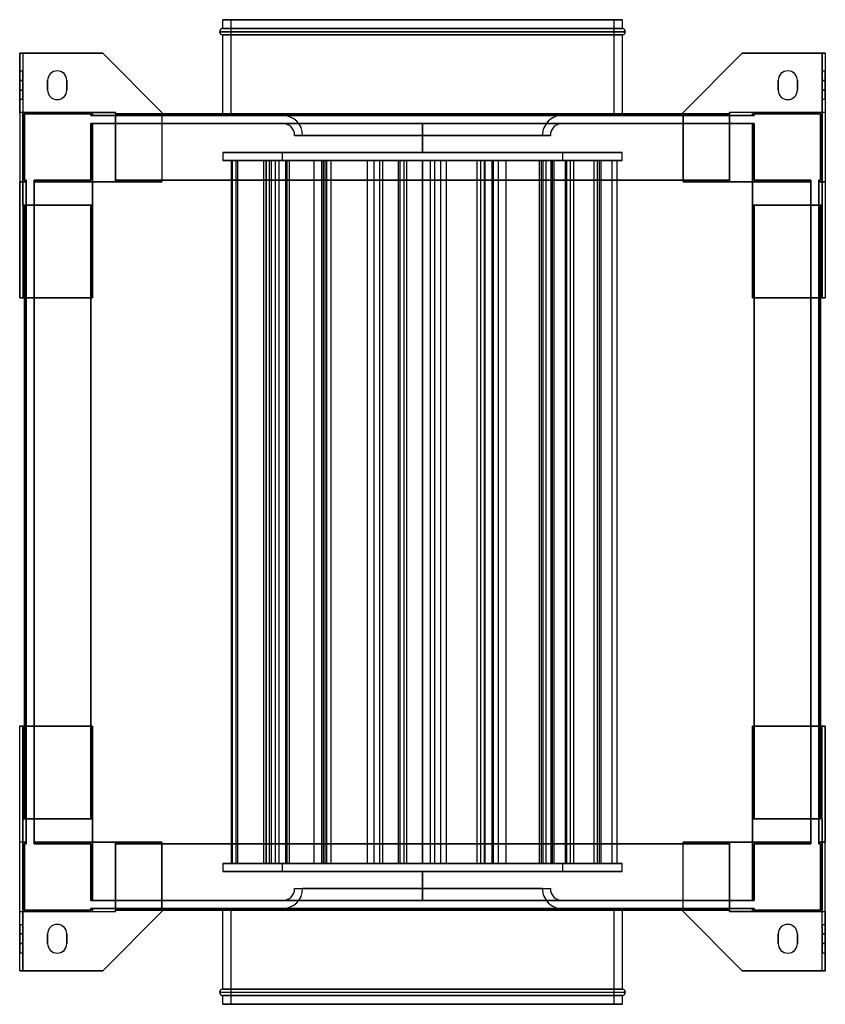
# Model space of a CAD drawing. Header units: millimetres. Extents: x -252 to 252, y -308 to 308.
import ezdxf

# ---------------------------------------------------------------- set-up
doc = ezdxf.new("R2010")
doc.units = ezdxf.units.MM
doc.layers.add('MAIN-1', color=7, linetype='Continuous')

msp = doc.modelspace()

# ---------------------------------------------------------------- linework, layer by layer
at = {"layer": 'MAIN-1'}
for p, q in [((-125, 308), (125, 308)), ((-125, 302.5), (-125, 308)), ((125, 308), (-125, 308)), ((120, 308), (-120, 308)), ((-120, 308), (-120, 248)), ((-120, 308), (120, 308)), ((120, 248), (120, 308)), ((125, 308), (125, 302.5)), ((-125, 302.5), (125, 302.5)), ((125, 302.5), (-125, 302.5)), ((127, 300.5), (-127, 300.5)), ((-127, 300.5), (127, 300.5)), ((-125, 298.5), (125, 298.5)), ((125, 298.5), (-125, 298.5)), ((-125, 249), (-125, 298.5)), ((125, 298.5), (125, 249)), ((-252, 287), (-250, 287)), ((-252, 250), (-252, 287)), ((-200, 287), (-252, 287)), ((-252, 287), (-252, 287)), ((-252, 287), (-252, 134)), ((-250, 287), (-200, 287)), ((-250, 287), (-250, 250)), ((-250, 287), (-250, 287)), ((-250, 287), (-250, 250)), ((-163, 250), (-200, 287)), ((-200, 287), (-163, 250)), ((-200, 287), (-200, 287)), ((200, 287), (163, 250)), ((163, 250), (200, 287)), ((200, 287), (250, 287)), ((200, 287), (200, 287)), ((252, 287), (200, 287)), ((250, 287), (250, 250)), ((250, 250), (250, 287)), ((250, 287), (250, 287)), ((250, 287), (252, 287)), ((252, 287), (252, 134)), ((252, 287), (252, 250)), ((252, 287), (252, 287)), ((-252, 276), (-250, 276)), ((-252, 270), (-252, 276)), ((-252, 276), (-252, 270)), ((-250, 276), (-250, 270)), ((-250, 270), (-250, 276)), ((-228.5, 276), (-228.5, 276)), ((228.5, 276), (228.5, 276)), ((250, 276), (252, 276)), ((250, 270), (250, 276)), ((250, 276), (250, 270)), ((252, 276), (252, 270)), ((252, 270), (252, 276)), ((-252, 270), (-250, 270)), ((-250, 270), (-252, 270)), ((-252, 270), (-252, 264)), ((-252, 264), (-252, 270)), ((-250, 264), (-250, 270)), ((-250, 270), (-250, 264)), ((-234.5, 264), (-234.5, 270)), ((-234.5, 270), (-234.5, 270)), ((-234.5, 270), (-234.5, 264)), ((-222.5, 270), (-222.5, 270)), ((-222.5, 270), (-222.5, 264)), ((-222.5, 264), (-222.5, 270)), ((222.5, 264), (222.5, 270)), ((222.5, 270), (222.5, 270)), ((222.5, 270), (222.5, 264)), ((234.5, 270), (234.5, 270)), ((234.5, 270), (234.5, 264)), ((234.5, 264), (234.5, 270)), ((250, 270), (252, 270)), ((250, 264), (250, 270)), ((250, 270), (250, 264)), ((252, 270), (250, 270)), ((252, 264), (252, 270)), ((252, 270), (252, 264)), ((-252, 258), (-252, 264)), ((-250, 264), (-252, 264)), ((-252, 258), (-252, 264)), ((-252, 264), (-250, 264)), ((-250, 264), (-250, 258)), ((-250, 258), (-250, 264)), ((-234.5, 264), (-234.5, 264)), ((-222.5, 264), (-222.5, 264)), ((222.5, 264), (222.5, 264)), ((234.5, 264), (234.5, 264)), ((250, 258), (250, 264)), ((252, 264), (250, 264)), ((250, 258), (250, 264)), ((250, 264), (252, 264)), ((252, 264), (252, 258)), ((252, 258), (252, 264)), ((-250, 258), (-252, 258)), ((-228.5, 258), (-228.5, 258)), ((228.5, 258), (228.5, 258)), ((252, 258), (250, 258)), ((-250, 250), (-252, 250)), ((-252, 250), (-252, 206.5)), ((-192, 250), (-250, 250)), ((-250, 250), (-250, 206.5)), ((-250, 250), (-250, 250)), ((-250, 206.5), (-250, 250)), ((-250, 250), (-250, 250)), ((-250, 250), (-206.5, 250)), ((-250, 250), (-250, 206.5)), ((-250, 250), (-206.5, 250)), ((-250, 192), (-250, 250)), ((-250, 250), (-250, 250)), ((-250, 250), (-192, 250)), ((-249, 207.5), (-249, 249)), ((-249, 249), (-207.5, 249)), ((-249, 249), (-249, 249)), ((-207.5, 249), (-249, 249)), ((-249, 249), (-249, 207.5)), ((-207.5, 249), (-207.5, 248)), ((-207.5, 248), (-207.5, 249)), ((-207.5, 249), (-207.5, 249)), ((-207.5, 248), (-206.5, 248)), ((-207.5, 248), (-207.5, 248)), ((-206.5, 248), (-207.5, 248)), ((-206.5, 250), (-206.5, 250)), ((-206.5, 250), (-192, 250)), ((-206.5, 250), (-206.5, 248)), ((-206.5, 248), (-206.5, 250)), ((-206.5, 248), (-206.5, 250)), ((-206.5, 250), (-206.5, 248)), ((-206.5, 250), (-192, 250)), ((-206.5, 250), (-206.5, 250)), ((-206.5, 248), (-192, 248)), ((-206.5, 248), (-206.5, 248)), ((-206.5, 248), (-206.5, 248)), ((-192, 248), (-206.5, 248)), ((-192, 206.5), (-192, 250)), ((-192, 250), (-192, 250)), ((-192, 250), (-192, 248)), ((-192, 248), (-192, 250)), ((-192, 250), (-192, 250)), ((-192, 250), (-192, 206.5)), ((-192, 249), (-192, 248)), ((-192, 249), (-192, 249)), ((-192, 207.5), (-192, 249)), ((-192, 249), (192, 249)), ((-192, 248), (-192, 249)), ((-192, 249), (-192, 207.5)), ((-192, 249), (-192, 249)), ((-192, 249), (192, 249)), ((192, 249), (-192, 249)), ((192, 249), (-192, 249)), ((-192, 248), (-192, 248)), ((-192, 248), (192, 248)), ((-192, 248), (-192, 248)), ((192, 248), (-192, 248)), ((-163, 250), (-163, 249)), ((-163, 250), (-163, 250)), ((-163, 250), (-163, 206.5)), ((-163, 249), (-163, 206.5)), ((-125, 248), (-125, 249)), ((125, 248), (-125, 248)), ((-125, 248), (125, 248)), ((120, 248), (-120, 248)), ((-120, 248), (120, 248)), ((-87.51, 248.09), (0, 248.09)), ((0, 248.09), (-87.51, 248.09)), ((-87.51, 248.09), (-87.51, 248)), ((-87.51, 248), (0, 248)), ((0, 248.09), (87.51, 248.09)), ((0, 248), (0, 248.09)), ((0, 248.09), (0, 248)), ((87.51, 248.09), (0, 248.09)), ((0, 248), (87.51, 248)), ((87.51, 248.09), (87.51, 248)), ((125, 249), (125, 248)), ((163, 249), (163, 250)), ((163, 250), (163, 250)), ((163, 250), (163, 206.5)), ((163, 206.5), (163, 249)), ((192, 250), (192, 206.5)), ((250, 250), (192, 250)), ((192, 250), (192, 250)), ((192, 248), (192, 250)), ((206.5, 250), (192, 250)), ((192, 250), (192, 248)), ((192, 206.5), (192, 250)), ((192, 250), (192, 250)), ((206.5, 250), (192, 250)), ((250, 250), (192, 250)), ((192, 249), (192, 248)), ((192, 207.5), (192, 249)), ((192, 249), (192, 249)), ((192, 248), (192, 249)), ((192, 249), (192, 249)), ((192, 249), (192, 207.5)), ((192, 248), (206.5, 248)), ((192, 248), (192, 248)), ((192, 248), (192, 248)), ((206.5, 248), (192, 248)), ((206.5, 250), (206.5, 248)), ((206.5, 248), (206.5, 250)), ((206.5, 250), (206.5, 250)), ((250, 250), (206.5, 250)), ((206.5, 250), (206.5, 248)), ((250, 250), (206.5, 250)), ((206.5, 248), (206.5, 250)), ((206.5, 250), (206.5, 250)), ((207.5, 248), (206.5, 248)), ((206.5, 248), (207.5, 248)), ((206.5, 248), (206.5, 248)), ((206.5, 248), (206.5, 248)), ((207.5, 248), (207.5, 249)), ((207.5, 249), (249, 249)), ((207.5, 249), (207.5, 249)), ((249, 249), (207.5, 249)), ((207.5, 249), (207.5, 248)), ((207.5, 248), (207.5, 248)), ((249, 249), (249, 207.5)), ((249, 249), (249, 249)), ((249, 207.5), (249, 249)), ((250, 250), (250, 250)), ((250, 206.5), (250, 250)), ((250, 250), (250, 250)), ((250, 250), (250, 206.5)), ((252, 250), (250, 250)), ((250, 206.5), (250, 250)), ((250, 250), (250, 250)), ((250, 250), (250, 192)), ((252, 250), (252, 206.5)), ((-207.5, 243), (-206.5, 243)), ((-207.5, 243), (-207.5, 243)), ((-206.5, 243), (-207.5, 243)), ((-207.5, 243), (-207.5, 207.5)), ((-207.5, 207.5), (-207.5, 243)), ((-206.5, 243), (-192, 243)), ((-206.5, 243), (-206.5, 243)), ((-206.5, 243), (-206.5, 243)), ((-192, 243), (-206.5, 243)), ((-206.5, 243), (-206.5, 206.5)), ((-206.5, 206.5), (-206.5, 243)), ((-206.5, 206.5), (-206.5, 243)), ((-206.5, 243), (-206.5, 206.5)), ((-192, 243), (192, 243)), ((-192, 243), (-192, 243)), ((-192, 243), (-192, 243)), ((192, 243), (-192, 243)), ((-192, 243), (-192, 206.5)), ((-192, 206.5), (-192, 243)), ((-192, 243), (-192, 207.5)), ((-192, 207.5), (-192, 243)), ((-120, 243), (120, 243)), ((-120, 243), (120, 243)), ((-120, 243), (-120, 243)), ((120, 243), (-120, 243)), ((120, 243), (-120, 243)), ((-87.49, 243.09), (87.49, 243.09)), ((-87.49, 243.09), (-87.49, 243)), ((87.49, 243.09), (-87.49, 243.09)), ((-87.49, 243), (87.49, 243)), ((87.49, 243), (-87.49, 243)), ((0, 243), (0, 225)), ((0, 243), (0, 243)), ((0, 225), (0, 243)), ((0, 243), (0, 243)), ((87.49, 243), (87.49, 243.09)), ((120, 243), (120, 243)), ((192, 243), (206.5, 243)), ((192, 243), (192, 243)), ((192, 243), (192, 243)), ((206.5, 243), (192, 243)), ((192, 243), (192, 207.5)), ((192, 207.5), (192, 243)), ((192, 206.5), (192, 243)), ((192, 243), (192, 206.5)), ((207.5, 243), (206.5, 243)), ((206.5, 243), (207.5, 243)), ((206.5, 243), (206.5, 243)), ((206.5, 243), (206.5, 243)), ((206.5, 243), (206.5, 206.5)), ((206.5, 206.5), (206.5, 243)), ((206.5, 206.5), (206.5, 243)), ((206.5, 243), (206.5, 206.5)), ((207.5, 243), (207.5, 243)), ((207.5, 207.5), (207.5, 243)), ((207.5, 243), (207.5, 207.5)), ((80.01, 235.59), (-80.01, 235.59)), ((-80.01, 235.59), (80.01, 235.59)), ((-75.01, 235.59), (75.01, 235.59)), ((75.01, 235.59), (-75.01, 235.59)), ((-125, 225), (-125, 220)), ((125, 225), (-125, 225)), ((-125, 225), (125, 225)), ((-87.5, 225), (87.5, 225)), ((-87.5, 220), (-87.5, 225)), ((87.5, 225), (-87.5, 225)), ((0, 225), (0, 225)), ((0, 225), (0, 225)), ((87.5, 225), (87.5, 220)), ((125, 220), (125, 225)), ((-125, 220), (125, 220)), ((125, 220), (-125, 220)), ((-119.41, 220), (-115.52, 220)), ((-95.81, 220), (-119.41, 220)), ((-119.41, -220), (-119.41, 220)), ((-118.89, 220), (-116.62, 220)), ((-85.48, 220), (-118.89, 220)), ((-118.89, -220), (-118.89, 220)), ((-116.62, 220), (-83.21, 220)), ((-116.62, -220), (-116.62, 220)), ((-115.52, 220), (-91.93, 220)), ((-115.52, -220), (-115.52, 220)), ((-99.28, 220), (-94.45, 220)), ((-89.58, 220), (-99.28, 220)), ((-99.28, -220), (-99.28, 220)), ((-97.81, 220), (-97.55, 220)), ((-60.37, 220), (-97.81, 220)), ((-97.81, -220), (-97.81, 220)), ((-97.55, 220), (-60.1, 220)), ((-97.55, -220), (-97.55, 220)), ((-91.93, 220), (-95.81, 220)), ((-95.81, -220), (-95.81, 220)), ((-94.45, 220), (-84.75, 220)), ((-94.45, -220), (-94.45, 220)), ((-91.93, -220), (-91.93, 220)), ((-84.75, 220), (-89.58, 220)), ((-89.58, -220), (-89.58, 220)), ((87.5, 220), (-87.5, 220)), ((-87.5, 220), (87.5, 220)), ((-83.21, 220), (-85.48, 220)), ((-85.48, -220), (-85.48, 220)), ((-84.75, -220), (-84.75, 220)), ((-83.21, -220), (-83.21, 220)), ((-67.85, 220), (-61.99, 220)), ((-62.92, 220), (-67.85, 220)), ((-67.85, -220), (-67.85, 220)), ((-57.05, 220), (-62.92, 220)), ((-62.92, -220), (-62.92, 220)), ((-61.99, 220), (-57.05, 220)), ((-61.99, -220), (-61.99, 220)), ((-59.82, 220), (-61.62, 220)), ((-61.62, 220), (-26.61, 220)), ((-61.62, -220), (-61.62, 220)), ((-60.1, 220), (-60.37, 220)), ((-60.37, -220), (-60.37, 220)), ((-60.1, -220), (-60.1, 220)), ((-24.82, 220), (-59.82, 220)), ((-59.82, -220), (-59.82, 220)), ((-57.05, -220), (-57.05, 220)), ((-34.4, 220), (-13.98, 220)), ((-30.21, 220), (-34.4, 220)), ((-34.4, -220), (-34.4, 220)), ((-9.78, 220), (-30.21, 220)), ((-30.21, -220), (-30.21, 220)), ((-26.61, 220), (-24.82, 220)), ((-26.61, -220), (-26.61, 220)), ((-24.82, -220), (-24.82, 220)), ((-11.49, 220), (-15.03, 220)), ((-15.03, 220), (11.49, 220)), ((-15.03, -220), (-15.03, 220)), ((-13.98, 220), (-9.78, 220)), ((-13.98, -220), (-13.98, 220)), ((15.03, 220), (-11.49, 220)), ((-11.49, -220), (-11.49, 220)), ((-9.78, -220), (-9.78, 220)), ((0, 220), (0, -220)), ((0, 220), (0, 220)), ((0, -220), (0, 220)), ((0, 220), (0, 220)), ((5, 220), (36.45, 220)), ((7.73, 220), (5, 220)), ((5, -220), (5, 220)), ((39.18, 220), (7.73, 220)), ((7.73, -220), (7.73, 220)), ((11.49, 220), (15.03, 220)), ((11.49, -220), (11.49, 220)), ((15.03, -220), (15.03, 220)), ((38.83, 220), (34.16, 220)), ((34.16, 220), (47.6, 220)), ((34.16, -220), (34.16, 220)), ((36.45, 220), (39.18, 220)), ((36.45, -220), (36.45, 220)), ((52.27, 220), (38.83, 220)), ((38.83, -220), (38.83, 220)), ((39.18, -220), (39.18, 220)), ((43.54, 220), (80.58, 220)), ((44.32, 220), (43.54, 220)), ((43.54, -220), (43.54, 220)), ((81.36, 220), (44.32, 220)), ((44.32, -220), (44.32, 220)), ((47.6, 220), (52.27, 220)), ((47.6, -220), (47.6, 220)), ((52.27, -220), (52.27, 220)), ((73.26, 220), (74.55, 220)), ((109.48, 220), (73.26, 220)), ((73.26, -220), (73.26, 220)), ((74.55, 220), (110.77, 220)), ((74.55, -220), (74.55, 220)), ((75.48, 220), (80.47, 220)), ((77.44, 220), (75.48, 220)), ((75.48, -220), (75.48, 220)), ((82.44, 220), (77.44, 220)), ((77.44, -220), (77.44, 220)), ((80.47, 220), (82.44, 220)), ((80.47, -220), (80.47, 220)), ((80.58, 220), (81.36, 220)), ((80.58, -220), (80.58, 220)), ((81.36, -220), (81.36, 220)), ((82.44, -220), (82.44, 220)), ((89.52, 220), (92.67, 220)), ((118.67, 220), (89.52, 220)), ((89.52, -220), (89.52, 220)), ((90.31, 220), (94.76, 220)), ((107.33, 220), (90.31, 220)), ((90.31, -220), (90.31, 220)), ((92.67, 220), (121.81, 220)), ((92.67, -220), (92.67, 220)), ((94.76, 220), (111.79, 220)), ((94.76, -220), (94.76, 220)), ((111.79, 220), (107.33, 220)), ((107.33, -220), (107.33, 220)), ((110.77, 220), (109.48, 220)), ((109.48, -220), (109.48, 220)), ((110.77, -220), (110.77, 220)), ((111.79, -220), (111.79, 220)), ((121.81, 220), (118.67, 220)), ((118.67, -220), (118.67, 220)), ((121.81, -220), (121.81, 220)), ((-252, 134), (-252, 206.5)), ((-252, 206.5), (-252, 206.5)), ((-252, 206.5), (-250, 206.5)), ((-248, 206.5), (-252, 206.5)), ((-250, 206.5), (-250, 206.5)), ((-250, 206.5), (-250, 206.5)), ((-250, 206.5), (-248, 206.5)), ((-250, 206.5), (-248, 206.5)), ((-248, 206.5), (-250, 206.5)), ((-250, 206.5), (-250, 206.5)), ((-250, 206.5), (-250, 192)), ((-248, 207.5), (-249, 207.5)), ((-249, 207.5), (-249, 207.5)), ((-249, 207.5), (-248, 207.5)), ((-248, 207.5), (-248, 206.5)), ((-248, 207.5), (-248, 207.5)), ((-248, 206.5), (-248, 207.5)), ((-248, 206.5), (-248, 206.5)), ((-248, 206.5), (-248, 192)), ((-248, 192), (-248, 206.5)), ((-248, 206.5), (-248, 206.5)), ((-207.5, 207.5), (-243, 207.5)), ((-243, 206.5), (-243, 207.5)), ((-243, 207.5), (-243, 206.5)), ((-243, 207.5), (-207.5, 207.5)), ((-243, 207.5), (-243, 207.5)), ((-243, 206.5), (-206.5, 206.5)), ((-243, 206.5), (-206.5, 206.5)), ((-243, 206.5), (-243, 206.5)), ((-243, 206.5), (-243, 192)), ((-243, 192), (-243, 206.5)), ((-243, 206.5), (-243, 206.5)), ((-206.5, 206.5), (-243, 206.5)), ((-206.5, 206.5), (-243, 206.5)), ((-207.5, 207.5), (-207.5, 207.5)), ((-163, 206.5), (-206.5, 206.5)), ((-206.5, 206.5), (-206.5, 134)), ((-206.5, 206.5), (-206.5, 192)), ((-206.5, 206.5), (-206.5, 206.5)), ((-192, 206.5), (-206.5, 206.5)), ((-206.5, 206.5), (-206.5, 206.5)), ((-206.5, 206.5), (-206.5, 206.5)), ((-206.5, 206.5), (-192, 206.5)), ((-206.5, 206.5), (-192, 206.5)), ((-206.5, 206.5), (-192, 206.5)), ((-206.5, 192), (-206.5, 206.5)), ((-206.5, 206.5), (-206.5, 206.5)), ((-206.5, 206.5), (-206.5, 192)), ((-206.5, 206.5), (-192, 206.5)), ((-206.5, 192), (-206.5, 206.5)), ((-206.5, 206.5), (-206.5, 192)), ((-192, 206.5), (-206.5, 206.5)), ((-206.5, 206.5), (-206.5, 206.5)), ((-206.5, 206.5), (-206.5, 206.5)), ((-206.5, 206.5), (-192, 206.5)), ((-206.5, 192), (-206.5, 206.5)), ((-206.5, 206.5), (-206.5, 192)), ((-192, 207.5), (-192, 207.5)), ((-192, 207.5), (-192, 206.5)), ((-192, 206.5), (-192, 207.5)), ((-192, 207.5), (-192, 207.5)), ((-192, 207.5), (-192, 207.5)), ((-192, 207.5), (-192, 206.5)), ((192, 207.5), (-192, 207.5)), ((192, 207.5), (-192, 207.5)), ((192, 207.5), (-192, 207.5)), ((-192, 207.5), (192, 207.5)), ((-192, 207.5), (192, 207.5)), ((-192, 206.5), (-192, 207.5)), ((192, 207.5), (-192, 207.5)), ((-192, 207.5), (-192, 207.5)), ((-192, 207.5), (192, 207.5)), ((-192, 207.5), (192, 207.5)), ((-192, 206.5), (-163, 206.5)), ((-192, 206.5), (-192, 206.5)), ((-192, 206.5), (-192, 206.5)), ((-192, 206.5), (-192, 206.5)), ((-192, 206.5), (-192, 206.5)), ((-163, 206.5), (-163, 206.5)), ((163, 206.5), (192, 206.5)), ((163, 206.5), (163, 206.5)), ((206.5, 206.5), (163, 206.5)), ((192, 207.5), (192, 207.5)), ((192, 207.5), (192, 206.5)), ((192, 206.5), (192, 207.5)), ((192, 207.5), (192, 207.5)), ((192, 206.5), (192, 207.5)), ((192, 207.5), (192, 207.5)), ((192, 207.5), (192, 206.5)), ((192, 207.5), (192, 207.5)), ((192, 206.5), (192, 206.5)), ((192, 206.5), (192, 206.5)), ((192, 206.5), (192, 206.5)), ((206.5, 206.5), (192, 206.5)), ((206.5, 206.5), (192, 206.5)), ((206.5, 206.5), (192, 206.5)), ((192, 206.5), (206.5, 206.5)), ((192, 206.5), (206.5, 206.5)), ((206.5, 206.5), (192, 206.5)), ((192, 206.5), (192, 206.5)), ((206.5, 206.5), (192, 206.5)), ((206.5, 134), (206.5, 206.5)), ((206.5, 192), (206.5, 206.5)), ((206.5, 206.5), (206.5, 206.5)), ((206.5, 206.5), (206.5, 206.5)), ((206.5, 206.5), (206.5, 206.5)), ((243, 206.5), (206.5, 206.5)), ((243, 206.5), (206.5, 206.5)), ((206.5, 206.5), (206.5, 192)), ((206.5, 206.5), (206.5, 206.5)), ((206.5, 192), (206.5, 206.5)), ((206.5, 206.5), (206.5, 192)), ((206.5, 192), (206.5, 206.5)), ((206.5, 206.5), (206.5, 206.5)), ((206.5, 206.5), (206.5, 206.5)), ((206.5, 206.5), (206.5, 192)), ((206.5, 192), (206.5, 206.5)), ((206.5, 206.5), (243, 206.5)), ((206.5, 206.5), (243, 206.5)), ((243, 207.5), (207.5, 207.5)), ((207.5, 207.5), (243, 207.5)), ((207.5, 207.5), (207.5, 207.5)), ((243, 207.5), (243, 206.5)), ((243, 206.5), (243, 207.5)), ((243, 207.5), (243, 207.5)), ((243, 192), (243, 206.5)), ((243, 206.5), (243, 206.5)), ((243, 206.5), (243, 206.5)), ((243, 206.5), (243, 192)), ((249, 207.5), (248, 207.5)), ((248, 206.5), (248, 207.5)), ((248, 207.5), (248, 207.5)), ((248, 207.5), (249, 207.5)), ((248, 207.5), (248, 206.5)), ((248, 192), (248, 206.5)), ((252, 206.5), (248, 206.5)), ((248, 206.5), (248, 206.5)), ((250, 206.5), (248, 206.5)), ((248, 206.5), (248, 206.5)), ((248, 206.5), (248, 192)), ((250, 206.5), (248, 206.5)), ((248, 206.5), (250, 206.5)), ((249, 207.5), (249, 207.5)), ((250, 206.5), (250, 206.5)), ((250, 206.5), (250, 206.5)), ((250, 206.5), (252, 206.5)), ((250, 192), (250, 206.5)), ((250, 206.5), (250, 206.5)), ((252, 206.5), (252, 206.5)), ((252, 206.5), (252, 134)), ((-250, 192), (-206.5, 192)), ((-250, 192), (-250, 134)), ((-250, 192), (-250, 192)), ((-250, 192), (-250, 134)), ((-250, 192), (-248, 192)), ((-250, 192), (-206.5, 192)), ((-250, 192), (-250, 192)), ((-250, 192), (-248, 192)), ((-249, 192), (-207.5, 192)), ((-249, -192), (-249, 192)), ((-249, 192), (-249, 192)), ((-249, 192), (-249, -192)), ((-248, 192), (-249, 192)), ((-249, -192), (-249, 192)), ((-249, 192), (-249, 192)), ((-249, 192), (-249, -192)), ((-207.5, 192), (-249, 192)), ((-249, 192), (-248, 192)), ((-248, -192), (-248, 192)), ((-248, 192), (-248, 192)), ((-248, 192), (-248, -192)), ((-248, 192), (-248, 192)), ((-243, 192), (-206.5, 192)), ((-243, 192), (-243, 192)), ((-243, 192), (-207.5, 192)), ((-207.5, 192), (-243, 192)), ((-243, 192), (-243, 192)), ((-243, 192), (-206.5, 192)), ((-243, 192), (-243, -192)), ((-243, -192), (-243, 192)), ((-207.5, 192), (-207.5, -192)), ((-206.5, 192), (-207.5, 192)), ((-207.5, 192), (-206.5, 192)), ((-207.5, -192), (-207.5, 192)), ((-207.5, 192), (-207.5, 192)), ((-207.5, 192), (-207.5, -192)), ((-207.5, 192), (-206.5, 192)), ((-207.5, -192), (-207.5, 192)), ((-207.5, 192), (-207.5, -192)), ((-206.5, 192), (-207.5, 192)), ((-207.5, 192), (-207.5, 192)), ((-207.5, -192), (-207.5, 192)), ((-207.5, 192), (-207.5, 192)), ((-207.5, 192), (-207.5, -192)), ((-207.5, -192), (-207.5, 192)), ((-207.5, 192), (-207.5, 192)), ((-206.5, 134), (-206.5, 192)), ((-206.5, 192), (-206.5, 192)), ((-206.5, 192), (-206.5, 192)), ((-206.5, 192), (-206.5, 192)), ((-206.5, 192), (-206.5, 192)), ((206.5, 192), (250, 192)), ((206.5, 192), (206.5, 134)), ((206.5, 192), (206.5, 192)), ((207.5, 192), (206.5, 192)), ((206.5, 192), (207.5, 192)), ((206.5, 192), (206.5, 192)), ((243, 192), (206.5, 192)), ((206.5, 192), (207.5, 192)), ((207.5, 192), (206.5, 192)), ((206.5, 192), (206.5, 192)), ((206.5, 192), (206.5, 192)), ((243, 192), (206.5, 192)), ((250, 192), (206.5, 192)), ((249, 192), (207.5, 192)), ((207.5, 192), (207.5, 192)), ((207.5, -192), (207.5, 192)), ((207.5, 192), (207.5, -192)), ((207.5, 192), (207.5, 192)), ((207.5, -192), (207.5, 192)), ((207.5, 192), (207.5, -192)), ((207.5, 192), (243, 192)), ((207.5, 192), (207.5, -192)), ((207.5, -192), (207.5, 192)), ((207.5, 192), (207.5, 192)), ((243, 192), (207.5, 192)), ((207.5, 192), (207.5, 192)), ((207.5, 192), (249, 192)), ((207.5, 192), (207.5, -192)), ((207.5, -192), (207.5, 192)), ((243, 192), (243, 192)), ((243, 192), (243, 192)), ((243, -192), (243, 192)), ((243, 192), (243, -192)), ((250, 192), (248, 192)), ((248, 192), (248, 192)), ((248, 192), (249, 192)), ((249, 192), (248, 192)), ((248, 192), (248, 192)), ((250, 192), (248, 192)), ((248, 192), (248, -192)), ((248, -192), (248, 192)), ((249, 192), (249, 192)), ((249, 192), (249, 192)), ((249, 192), (249, -192)), ((249, -192), (249, 192)), ((249, 192), (249, -192)), ((249, -192), (249, 192)), ((250, 192), (250, 134)), ((250, 134), (250, 192)), ((250, 192), (250, 192)), ((250, 192), (250, 192)), ((-252, 134), (-206.5, 134)), ((-250, 134), (-252, 134)), ((-252, 134), (-252, 134)), ((-249, 134), (-250, 134)), ((-250, 134), (-250, 134)), ((-206.5, 134), (-249, 134)), ((-206.5, 134), (-206.5, 134)), ((206.5, 134), (252, 134)), ((249, 134), (206.5, 134)), ((206.5, 134), (206.5, 134)), ((250, 134), (249, 134)), ((252, 134), (250, 134)), ((250, 134), (250, 134)), ((252, 134), (252, 134)), ((-252, -287), (-252, -134)), ((-206.5, -134), (-252, -134)), ((-252, -206.5), (-252, -134)), ((-252, -134), (-252, -134)), ((-252, -134), (-250, -134)), ((-250, -192), (-250, -134)), ((-250, -134), (-249, -134)), ((-250, -134), (-250, -192)), ((-250, -134), (-250, -134)), ((-249, -134), (-206.5, -134)), ((-206.5, -192), (-206.5, -134)), ((-206.5, -134), (-206.5, -206.5)), ((-206.5, -134), (-206.5, -134)), ((206.5, -134), (206.5, -192)), ((206.5, -134), (249, -134)), ((252, -134), (206.5, -134)), ((206.5, -134), (206.5, -134)), ((206.5, -206.5), (206.5, -134)), ((249, -134), (250, -134)), ((250, -134), (252, -134)), ((250, -192), (250, -134)), ((250, -192), (250, -134)), ((250, -134), (250, -134)), ((252, -134), (252, -206.5)), ((252, -134), (252, -134)), ((252, -287), (252, -134)), ((-206.5, -192), (-250, -192)), ((-250, -192), (-250, -192)), ((-250, -192), (-248, -192)), ((-250, -192), (-248, -192)), ((-250, -192), (-250, -192)), ((-250, -192), (-206.5, -192)), ((-250, -192), (-250, -206.5)), ((-250, -250), (-250, -192)), ((-248, -192), (-249, -192)), ((-249, -192), (-249, -192)), ((-249, -192), (-207.5, -192)), ((-207.5, -192), (-249, -192)), ((-249, -192), (-249, -192)), ((-249, -192), (-248, -192)), ((-248, -192), (-248, -192)), ((-248, -192), (-248, -206.5)), ((-248, -192), (-248, -192)), ((-248, -206.5), (-248, -192)), ((-207.5, -192), (-243, -192)), ((-243, -192), (-243, -192)), ((-243, -192), (-206.5, -192)), ((-243, -192), (-206.5, -192)), ((-243, -192), (-243, -192)), ((-243, -192), (-207.5, -192)), ((-243, -192), (-243, -206.5)), ((-243, -206.5), (-243, -192)), ((-207.5, -192), (-207.5, -192)), ((-207.5, -192), (-206.5, -192)), ((-206.5, -192), (-207.5, -192)), ((-207.5, -192), (-207.5, -192)), ((-206.5, -192), (-207.5, -192)), ((-207.5, -192), (-206.5, -192)), ((-207.5, -192), (-207.5, -192)), ((-207.5, -192), (-207.5, -192)), ((-206.5, -192), (-206.5, -206.5)), ((-206.5, -192), (-206.5, -192)), ((-206.5, -206.5), (-206.5, -192)), ((-206.5, -192), (-206.5, -192)), ((-206.5, -192), (-206.5, -206.5)), ((-206.5, -206.5), (-206.5, -192)), ((-206.5, -192), (-206.5, -206.5)), ((-206.5, -192), (-206.5, -192)), ((-206.5, -206.5), (-206.5, -192)), ((-206.5, -192), (-206.5, -192)), ((-206.5, -192), (-206.5, -206.5)), ((250, -192), (206.5, -192)), ((206.5, -206.5), (206.5, -192)), ((206.5, -192), (206.5, -192)), ((206.5, -192), (207.5, -192)), ((206.5, -192), (206.5, -206.5)), ((207.5, -192), (206.5, -192)), ((206.5, -192), (206.5, -192)), ((206.5, -206.5), (206.5, -192)), ((243, -192), (206.5, -192)), ((206.5, -192), (206.5, -206.5)), ((207.5, -192), (206.5, -192)), ((206.5, -206.5), (206.5, -192)), ((206.5, -192), (207.5, -192)), ((206.5, -192), (206.5, -192)), ((243, -192), (206.5, -192)), ((206.5, -192), (206.5, -192)), ((250, -192), (206.5, -192)), ((206.5, -192), (206.5, -206.5)), ((206.5, -206.5), (206.5, -192)), ((207.5, -192), (207.5, -192)), ((243, -192), (207.5, -192)), ((207.5, -192), (207.5, -192)), ((207.5, -192), (249, -192)), ((207.5, -192), (207.5, -192)), ((207.5, -192), (207.5, -192)), ((207.5, -192), (243, -192)), ((249, -192), (207.5, -192)), ((243, -192), (243, -192)), ((243, -192), (243, -192)), ((243, -206.5), (243, -192)), ((243, -192), (243, -206.5)), ((248, -206.5), (248, -192)), ((250, -192), (248, -192)), ((249, -192), (248, -192)), ((248, -192), (248, -192)), ((250, -192), (248, -192)), ((248, -192), (248, -192)), ((248, -192), (249, -192)), ((248, -192), (248, -206.5)), ((249, -192), (249, -192)), ((249, -192), (249, -192)), ((250, -192), (250, -192)), ((250, -192), (250, -192)), ((250, -206.5), (250, -192)), ((250, -192), (250, -250)), ((-252, -250), (-252, -206.5)), ((-252, -206.5), (-252, -206.5)), ((-250, -206.5), (-252, -206.5)), ((-248, -206.5), (-252, -206.5)), ((-250, -206.5), (-250, -250)), ((-250, -206.5), (-250, -206.5)), ((-250, -250), (-250, -206.5)), ((-250, -206.5), (-250, -206.5)), ((-250, -206.5), (-250, -250)), ((-250, -206.5), (-248, -206.5)), ((-248, -206.5), (-250, -206.5)), ((-250, -206.5), (-250, -206.5)), ((-250, -206.5), (-248, -206.5)), ((-248, -207.5), (-249, -207.5)), ((-249, -207.5), (-249, -249)), ((-249, -207.5), (-249, -207.5)), ((-249, -249), (-249, -207.5)), ((-249, -207.5), (-248, -207.5)), ((-248, -207.5), (-248, -206.5)), ((-248, -206.5), (-248, -206.5)), ((-248, -206.5), (-248, -207.5)), ((-248, -206.5), (-248, -206.5)), ((-248, -207.5), (-248, -207.5)), ((-243, -206.5), (-243, -207.5)), ((-243, -206.5), (-206.5, -206.5)), ((-243, -206.5), (-206.5, -206.5)), ((-243, -207.5), (-243, -206.5)), ((-243, -206.5), (-243, -206.5)), ((-243, -206.5), (-243, -206.5)), ((-206.5, -206.5), (-243, -206.5)), ((-206.5, -206.5), (-243, -206.5)), ((-207.5, -207.5), (-243, -207.5)), ((-243, -207.5), (-207.5, -207.5)), ((-243, -207.5), (-243, -207.5)), ((-207.5, -243), (-207.5, -207.5)), ((-207.5, -207.5), (-207.5, -243)), ((-207.5, -207.5), (-207.5, -207.5)), ((-206.5, -206.5), (-163, -206.5)), ((-206.5, -206.5), (-192, -206.5)), ((-206.5, -206.5), (-206.5, -206.5)), ((-206.5, -243), (-206.5, -206.5)), ((-206.5, -206.5), (-206.5, -243)), ((-206.5, -206.5), (-206.5, -243)), ((-206.5, -206.5), (-206.5, -206.5)), ((-206.5, -243), (-206.5, -206.5)), ((-206.5, -206.5), (-206.5, -206.5)), ((-206.5, -206.5), (-192, -206.5)), ((-206.5, -206.5), (-192, -206.5)), ((-192, -206.5), (-206.5, -206.5)), ((-206.5, -206.5), (-206.5, -206.5)), ((-192, -206.5), (-206.5, -206.5)), ((-206.5, -206.5), (-192, -206.5)), ((-206.5, -206.5), (-206.5, -206.5)), ((-206.5, -206.5), (-206.5, -206.5)), ((-206.5, -206.5), (-192, -206.5)), ((-163, -206.5), (-192, -206.5)), ((-192, -250), (-192, -206.5)), ((-192, -206.5), (-192, -206.5)), ((-192, -243), (-192, -206.5)), ((-192, -206.5), (-192, -243)), ((-192, -206.5), (-192, -206.5)), ((-192, -206.5), (-192, -207.5)), ((-192, -207.5), (-192, -206.5)), ((-192, -206.5), (-192, -206.5)), ((-192, -206.5), (-192, -250)), ((-192, -207.5), (-192, -206.5)), ((-192, -206.5), (-192, -206.5)), ((-192, -206.5), (-192, -207.5)), ((-192, -243), (-192, -207.5)), ((-192, -207.5), (-192, -207.5)), ((-192, -207.5), (-192, -249)), ((-192, -207.5), (-192, -207.5)), ((-192, -207.5), (-192, -243)), ((-192, -207.5), (-192, -207.5)), ((192, -207.5), (-192, -207.5)), ((192, -207.5), (-192, -207.5)), ((-192, -207.5), (192, -207.5)), ((192, -207.5), (-192, -207.5)), ((-192, -207.5), (-192, -207.5)), ((-192, -249), (-192, -207.5)), ((-192, -207.5), (192, -207.5)), ((192, -207.5), (-192, -207.5)), ((-192, -207.5), (192, -207.5)), ((-192, -207.5), (192, -207.5)), ((-163, -206.5), (-163, -249)), ((-163, -250), (-163, -206.5)), ((-163, -206.5), (-163, -206.5)), ((192, -206.5), (163, -206.5)), ((163, -249), (163, -206.5)), ((163, -250), (163, -206.5)), ((163, -206.5), (163, -206.5)), ((163, -206.5), (206.5, -206.5)), ((192, -206.5), (192, -250)), ((192, -206.5), (206.5, -206.5)), ((192, -206.5), (192, -206.5)), ((192, -207.5), (192, -206.5)), ((192, -206.5), (192, -243)), ((192, -207.5), (192, -206.5)), ((192, -206.5), (192, -206.5)), ((192, -250), (192, -206.5)), ((192, -206.5), (192, -206.5)), ((192, -206.5), (192, -207.5)), ((192, -243), (192, -206.5)), ((192, -206.5), (192, -206.5)), ((192, -206.5), (192, -207.5)), ((206.5, -206.5), (192, -206.5)), ((206.5, -206.5), (192, -206.5)), ((206.5, -206.5), (192, -206.5)), ((206.5, -206.5), (192, -206.5)), ((192, -206.5), (206.5, -206.5)), ((206.5, -206.5), (192, -206.5)), ((192, -249), (192, -207.5)), ((192, -207.5), (192, -207.5)), ((192, -243), (192, -207.5)), ((192, -207.5), (192, -243)), ((192, -207.5), (192, -207.5)), ((192, -207.5), (192, -207.5)), ((192, -207.5), (192, -249)), ((192, -207.5), (192, -207.5)), ((206.5, -206.5), (206.5, -206.5)), ((206.5, -243), (206.5, -206.5)), ((206.5, -206.5), (206.5, -243)), ((206.5, -206.5), (206.5, -243)), ((206.5, -206.5), (206.5, -206.5)), ((206.5, -243), (206.5, -206.5)), ((206.5, -206.5), (206.5, -206.5)), ((243, -206.5), (206.5, -206.5)), ((243, -206.5), (206.5, -206.5)), ((206.5, -206.5), (206.5, -206.5)), ((206.5, -206.5), (206.5, -206.5)), ((206.5, -206.5), (206.5, -206.5)), ((206.5, -206.5), (243, -206.5)), ((206.5, -206.5), (243, -206.5)), ((207.5, -207.5), (207.5, -243)), ((243, -207.5), (207.5, -207.5)), ((207.5, -243), (207.5, -207.5)), ((207.5, -207.5), (243, -207.5)), ((207.5, -207.5), (207.5, -207.5)), ((243, -207.5), (243, -206.5)), ((243, -206.5), (243, -207.5)), ((243, -206.5), (243, -206.5)), ((243, -206.5), (243, -206.5)), ((243, -207.5), (243, -207.5)), ((248, -206.5), (252, -206.5)), ((248, -206.5), (248, -207.5)), ((250, -206.5), (248, -206.5)), ((248, -207.5), (248, -206.5)), ((248, -206.5), (248, -206.5)), ((248, -206.5), (248, -206.5)), ((248, -206.5), (250, -206.5)), ((250, -206.5), (248, -206.5)), ((249, -207.5), (248, -207.5)), ((248, -207.5), (249, -207.5)), ((248, -207.5), (248, -207.5)), ((249, -249), (249, -207.5)), ((249, -207.5), (249, -249)), ((249, -207.5), (249, -207.5)), ((250, -250), (250, -206.5)), ((250, -206.5), (250, -250)), ((250, -206.5), (250, -206.5)), ((252, -206.5), (250, -206.5)), ((250, -206.5), (250, -206.5)), ((250, -250), (250, -206.5)), ((250, -206.5), (250, -206.5)), ((252, -250), (252, -206.5)), ((252, -206.5), (252, -206.5)), ((125, -220), (-125, -220)), ((-125, -220), (-125, -225)), ((-125, -220), (125, -220)), ((-95.81, -220), (-119.41, -220)), ((-119.41, -220), (-115.52, -220)), ((-85.48, -220), (-118.89, -220)), ((-118.89, -220), (-116.62, -220)), ((-116.62, -220), (-83.21, -220)), ((-115.52, -220), (-91.93, -220)), ((-89.58, -220), (-99.28, -220)), ((-99.28, -220), (-94.45, -220)), ((-60.37, -220), (-97.81, -220)), ((-97.81, -220), (-97.55, -220)), ((-97.55, -220), (-60.1, -220)), ((-91.93, -220), (-95.81, -220)), ((-94.45, -220), (-84.75, -220)), ((-84.75, -220), (-89.58, -220)), ((-87.5, -220), (87.5, -220)), ((-87.5, -225), (-87.5, -220)), ((87.5, -220), (-87.5, -220)), ((-83.21, -220), (-85.48, -220)), ((-62.92, -220), (-67.85, -220)), ((-67.85, -220), (-61.99, -220)), ((-57.05, -220), (-62.92, -220)), ((-61.99, -220), (-57.05, -220)), ((-61.62, -220), (-26.61, -220)), ((-59.82, -220), (-61.62, -220)), ((-60.1, -220), (-60.37, -220)), ((-24.82, -220), (-59.82, -220)), ((-30.21, -220), (-34.4, -220)), ((-34.4, -220), (-13.98, -220)), ((-9.78, -220), (-30.21, -220)), ((-26.61, -220), (-24.82, -220)), ((-15.03, -220), (11.49, -220)), ((-11.49, -220), (-15.03, -220)), ((-13.98, -220), (-9.78, -220)), ((15.03, -220), (-11.49, -220)), ((0, -220), (0, -220)), ((0, -220), (0, -220)), ((7.73, -220), (5, -220)), ((5, -220), (36.45, -220)), ((39.18, -220), (7.73, -220)), ((11.49, -220), (15.03, -220)), ((34.16, -220), (47.6, -220)), ((38.83, -220), (34.16, -220)), ((36.45, -220), (39.18, -220)), ((52.27, -220), (38.83, -220)), ((44.32, -220), (43.54, -220)), ((43.54, -220), (80.58, -220)), ((81.36, -220), (44.32, -220)), ((47.6, -220), (52.27, -220)), ((109.48, -220), (73.26, -220)), ((73.26, -220), (74.55, -220)), ((74.55, -220), (110.77, -220)), ((77.44, -220), (75.48, -220)), ((75.48, -220), (80.47, -220)), ((82.44, -220), (77.44, -220)), ((80.47, -220), (82.44, -220)), ((80.58, -220), (81.36, -220)), ((87.5, -220), (87.5, -225)), ((118.67, -220), (89.52, -220)), ((89.52, -220), (92.67, -220)), ((107.33, -220), (90.31, -220)), ((90.31, -220), (94.76, -220)), ((92.67, -220), (121.81, -220)), ((94.76, -220), (111.79, -220)), ((111.79, -220), (107.33, -220)), ((110.77, -220), (109.48, -220)), ((121.81, -220), (118.67, -220)), ((125, -225), (125, -220)), ((-125, -225), (125, -225)), ((125, -225), (-125, -225)), ((87.5, -225), (-87.5, -225)), ((-87.5, -225), (87.5, -225)), ((0, -225), (0, -243)), ((0, -225), (0, -225)), ((0, -243), (0, -225)), ((0, -225), (0, -225)), ((-80.01, -235.59), (80.01, -235.59)), ((-80.01, -235.59), (80.01, -235.59)), ((75.01, -235.59), (-75.01, -235.59)), ((-75.01, -235.59), (75.01, -235.59)), ((-207.5, -243), (-206.5, -243)), ((-207.5, -243), (-207.5, -243)), ((-206.5, -243), (-207.5, -243)), ((-206.5, -243), (-192, -243)), ((-206.5, -243), (-206.5, -243)), ((-206.5, -243), (-206.5, -243)), ((-192, -243), (-206.5, -243)), ((-192, -243), (192, -243)), ((-192, -243), (-192, -243)), ((-192, -243), (-192, -243)), ((192, -243), (-192, -243)), ((120, -243), (-120, -243)), ((-120, -243), (-120, -243)), ((120, -243), (-120, -243)), ((-120, -243), (120, -243)), ((-120, -243), (120, -243)), ((-87.49, -243), (-87.49, -243.09)), ((87.49, -243), (-87.49, -243)), ((-87.49, -243), (87.49, -243)), ((87.49, -243.09), (-87.49, -243.09)), ((-87.49, -243.09), (87.49, -243.09)), ((0, -243), (0, -243)), ((0, -243), (0, -243)), ((87.49, -243.09), (87.49, -243)), ((120, -243), (120, -243)), ((192, -243), (206.5, -243)), ((192, -243), (192, -243)), ((192, -243), (192, -243)), ((206.5, -243), (192, -243)), ((207.5, -243), (206.5, -243)), ((206.5, -243), (207.5, -243)), ((206.5, -243), (206.5, -243)), ((206.5, -243), (206.5, -243)), ((207.5, -243), (207.5, -243)), ((-252, -250), (-250, -250)), ((-252, -287), (-252, -250)), ((-250, -250), (-192, -250)), ((-250, -287), (-250, -250)), ((-250, -250), (-250, -250)), ((-250, -250), (-250, -250)), ((-250, -250), (-250, -287)), ((-250, -250), (-206.5, -250)), ((-250, -250), (-250, -250)), ((-250, -250), (-192, -250)), ((-250, -250), (-206.5, -250)), ((-249, -249), (-207.5, -249)), ((-249, -249), (-249, -249)), ((-207.5, -249), (-249, -249)), ((-207.5, -248), (-206.5, -248)), ((-207.5, -248), (-207.5, -248)), ((-206.5, -248), (-207.5, -248)), ((-207.5, -249), (-207.5, -248)), ((-207.5, -248), (-207.5, -249)), ((-207.5, -249), (-207.5, -249)), ((-206.5, -248), (-192, -248)), ((-206.5, -248), (-206.5, -248)), ((-206.5, -248), (-206.5, -248)), ((-192, -248), (-206.5, -248)), ((-206.5, -250), (-206.5, -248)), ((-206.5, -248), (-206.5, -250)), ((-206.5, -250), (-206.5, -248)), ((-206.5, -248), (-206.5, -250)), ((-206.5, -250), (-206.5, -250)), ((-206.5, -250), (-192, -250)), ((-206.5, -250), (-192, -250)), ((-206.5, -250), (-206.5, -250)), ((-200, -287), (-163, -250)), ((-163, -250), (-200, -287)), ((-192, -248), (192, -248)), ((-192, -248), (-192, -248)), ((-192, -248), (-192, -248)), ((192, -248), (-192, -248)), ((-192, -250), (-192, -248)), ((-192, -249), (-192, -248)), ((-192, -248), (-192, -249)), ((-192, -248), (-192, -250)), ((-192, -249), (-192, -249)), ((-192, -249), (192, -249)), ((-192, -249), (-192, -249)), ((-192, -249), (192, -249)), ((192, -249), (-192, -249)), ((192, -249), (-192, -249)), ((-192, -250), (-192, -250)), ((-192, -250), (-192, -250)), ((-163, -249), (-163, -250)), ((-163, -250), (-163, -250)), ((-125, -248), (125, -248)), ((-125, -249), (-125, -248)), ((125, -248), (-125, -248)), ((-125, -298.5), (-125, -249)), ((-120, -248), (-120, -308)), ((-120, -248), (120, -248)), ((120, -248), (-120, -248)), ((0, -248), (-87.51, -248)), ((-87.51, -248.09), (-87.51, -248)), ((0, -248.09), (-87.51, -248.09)), ((-87.51, -248.09), (0, -248.09)), ((0, -248), (0, -248.09)), ((87.51, -248), (0, -248)), ((0, -248.09), (0, -248)), ((87.51, -248.09), (0, -248.09)), ((0, -248.09), (87.51, -248.09)), ((87.51, -248.09), (87.51, -248)), ((120, -308), (120, -248)), ((125, -248), (125, -249)), ((125, -249), (125, -298.5)), ((163, -250), (163, -249)), ((163, -250), (200, -287)), ((163, -250), (163, -250)), ((200, -287), (163, -250)), ((192, -250), (192, -248)), ((192, -248), (192, -248)), ((192, -248), (192, -249)), ((192, -248), (206.5, -248)), ((192, -248), (192, -248)), ((206.5, -248), (192, -248)), ((192, -249), (192, -248)), ((192, -248), (192, -250)), ((192, -249), (192, -249)), ((192, -249), (192, -249)), ((192, -250), (250, -250)), ((192, -250), (192, -250)), ((206.5, -250), (192, -250)), ((192, -250), (192, -250)), ((206.5, -250), (192, -250)), ((250, -250), (192, -250)), ((207.5, -248), (206.5, -248)), ((206.5, -248), (207.5, -248)), ((206.5, -248), (206.5, -248)), ((206.5, -248), (206.5, -248)), ((206.5, -250), (206.5, -248)), ((206.5, -248), (206.5, -250)), ((206.5, -250), (206.5, -248)), ((206.5, -248), (206.5, -250)), ((250, -250), (206.5, -250)), ((206.5, -250), (206.5, -250)), ((206.5, -250), (206.5, -250)), ((250, -250), (206.5, -250)), ((207.5, -248), (207.5, -248)), ((207.5, -248), (207.5, -249)), ((207.5, -249), (207.5, -248)), ((207.5, -249), (249, -249)), ((207.5, -249), (207.5, -249)), ((249, -249), (207.5, -249)), ((249, -249), (249, -249)), ((250, -287), (250, -250)), ((250, -250), (250, -250)), ((250, -287), (250, -250)), ((250, -250), (250, -250)), ((250, -250), (252, -250)), ((250, -250), (250, -250)), ((252, -250), (252, -287)), ((-252, -258), (-250, -258)), ((-252, -264), (-252, -258)), ((-252, -258), (-252, -264)), ((-250, -258), (-250, -264)), ((-250, -264), (-250, -258)), ((-228.5, -258), (-228.5, -258)), ((228.5, -258), (228.5, -258)), ((250, -258), (252, -258)), ((250, -264), (250, -258)), ((250, -258), (250, -264)), ((252, -258), (252, -264)), ((252, -258), (252, -264)), ((-252, -264), (-250, -264)), ((-250, -264), (-252, -264)), ((-252, -264), (-252, -270)), ((-252, -270), (-252, -264)), ((-250, -264), (-250, -270)), ((-250, -270), (-250, -264)), ((-234.5, -264), (-234.5, -264)), ((-234.5, -270), (-234.5, -264)), ((-234.5, -264), (-234.5, -270)), ((-222.5, -264), (-222.5, -270)), ((-222.5, -264), (-222.5, -264)), ((-222.5, -270), (-222.5, -264)), ((222.5, -264), (222.5, -264)), ((222.5, -270), (222.5, -264)), ((222.5, -264), (222.5, -270)), ((234.5, -264), (234.5, -270)), ((234.5, -264), (234.5, -264)), ((234.5, -270), (234.5, -264)), ((250, -264), (252, -264)), ((250, -264), (250, -270)), ((250, -270), (250, -264)), ((252, -264), (250, -264)), ((252, -270), (252, -264)), ((252, -264), (252, -270)), ((-252, -276), (-252, -270)), ((-250, -270), (-252, -270)), ((-252, -270), (-250, -270)), ((-252, -270), (-252, -276)), ((-250, -270), (-250, -276)), ((-250, -276), (-250, -270)), ((-234.5, -270), (-234.5, -270)), ((-222.5, -270), (-222.5, -270)), ((222.5, -270), (222.5, -270)), ((234.5, -270), (234.5, -270)), ((250, -276), (250, -270)), ((252, -270), (250, -270)), ((250, -270), (250, -276)), ((250, -270), (252, -270)), ((252, -270), (252, -276)), ((252, -270), (252, -276)), ((-250, -276), (-252, -276)), ((-228.5, -276), (-228.5, -276)), ((228.5, -276), (228.5, -276)), ((252, -276), (250, -276)), ((-252, -287), (-200, -287)), ((-250, -287), (-252, -287)), ((-252, -287), (-252, -287)), ((-200, -287), (-250, -287)), ((-250, -287), (-250, -287)), ((-200, -287), (-200, -287)), ((250, -287), (200, -287)), ((200, -287), (200, -287)), ((200, -287), (252, -287)), ((250, -287), (250, -287)), ((252, -287), (250, -287)), ((252, -287), (252, -287)), ((-127, -300.5), (127, -300.5)), ((-127, -300.5), (127, -300.5)), ((125, -298.5), (-125, -298.5)), ((-125, -298.5), (125, -298.5)), ((125, -302.5), (-125, -302.5)), ((-125, -308), (-125, -302.5)), ((-125, -302.5), (125, -302.5)), ((125, -308), (-125, -308)), ((-125, -308), (125, -308)), ((-120, -308), (120, -308)), ((120, -308), (-120, -308)), ((125, -302.5), (125, -308))]:
    msp.add_line(p, q, dxfattribs=at)
for centre, radius, start, end in [((-125, 300.5), 2, 89.99998, 180.00002), ((125, 300.5), 2, 0, 89.99998), ((-125, 300.5), 2, 180.00002, 270.00002), ((125, 300.5), 2, 270.00002, 0), ((-228.5, 270), 6, 89.99998, 180.00002), ((-228.5, 270), 6, 89.99998, 180.00002), ((-228.5, 270), 6, 0, 89.99998), ((-228.5, 270), 6, 0, 89.99998), ((228.5, 270), 6, 89.99998, 180.00002), ((228.5, 270), 6, 89.99998, 180.00002), ((228.5, 270), 6, 0, 89.99998), ((228.5, 270), 6, 0, 89.99998), ((-228.5, 264), 6, 180.00002, 270.00002), ((-228.5, 264), 6, 180.00002, 270.00002), ((-228.5, 264), 6, 270.00002, 0), ((-228.5, 264), 6, 270.00002, 0), ((228.5, 264), 6, 180.00002, 270.00002), ((228.5, 264), 6, 180.00002, 270.00002), ((228.5, 264), 6, 270.00002, 0), ((228.5, 264), 6, 270.00002, 0), ((-87.51, 235.59), 12.5, 0, 89.99998), ((87.51, 235.59), 12.5, 89.99998, 180.00002), ((-87.51, 235.59), 7.5, 0, 89.84723), ((87.51, 235.59), 7.5, 90.15279, 180.00002), ((-87.51, -235.59), 12.5, 270.00002, 0), ((-87.51, -235.59), 7.5, 270.15277, 0), ((87.51, -235.59), 12.5, 180.00002, 270.00002), ((87.51, -235.59), 7.5, 180.00002, 269.84721), ((-228.5, -264), 6, 89.99998, 180.00002), ((-228.5, -264), 6, 89.99998, 180.00002), ((-228.5, -264), 6, 0, 89.99998), ((-228.5, -264), 6, 0, 89.99998), ((228.5, -264), 6, 89.99998, 180.00002), ((228.5, -264), 6, 89.99998, 180.00002), ((228.5, -264), 6, 0, 89.99998), ((228.5, -264), 6, 0, 89.99998), ((-228.5, -270), 6, 180.00002, 270.00002), ((-228.5, -270), 6, 180.00002, 270.00002), ((-228.5, -270), 6, 270.00002, 0), ((-228.5, -270), 6, 270.00002, 0), ((228.5, -270), 6, 180.00002, 270.00002), ((228.5, -270), 6, 180.00002, 270.00002), ((228.5, -270), 6, 270.00002, 0), ((228.5, -270), 6, 270.00002, 0), ((-125, -300.5), 2, 89.99998, 180.00002), ((-125, -300.5), 2, 180.00002, 270.00002), ((125, -300.5), 2, 0, 89.99998), ((125, -300.5), 2, 270.00002, 0)]:
    msp.add_arc(centre, radius, start, end, dxfattribs=at)

doc.saveas('drawing.dxf')
